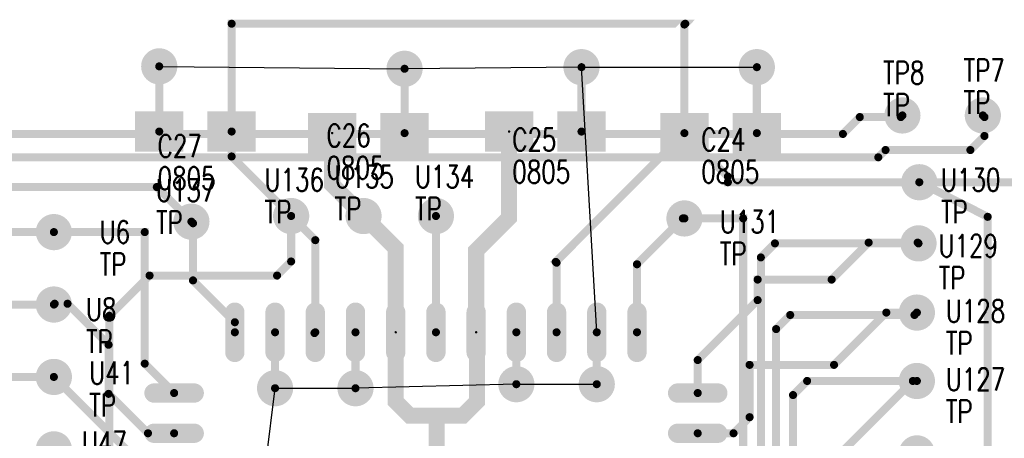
# Model space of a CAD drawing. Extents: x 22 to 3079, y -510 to 5425.
# Tile 14 of 15: x 802 to 2027, y 4898 to 5418. Entities that reach past the tile are written whole.
import ezdxf

# ---------------------------------------------------------------- set-up
doc = ezdxf.new("R2010")
doc.units = 0
for name, pattern in [('TRACK107', [2, 1, 1]), ('TRACK109', [2, 1, 1]), ('TRACK147', [2, 1, 1]), ('TRACK152', [2, 1, 1]), ('TRACK179', [2, 1, 1]), ('TRACK181', [2, 1, 1]), ('TRACK182', [2, 1, 1]), ('TRACK185', [2, 1, 1]), ('TRACK19', [2, 1, 1]), ('TRACK192', [2, 1, 1]), ('TRACK230', [2, 1, 1]), ('TRACK232', [2, 1, 1]), ('TRACK233', [2, 1, 1]), ('TRACK239', [2, 1, 1]), ('TRACK240', [2, 1, 1]), ('TRACK241', [2, 1, 1]), ('TRACK242', [2, 1, 1]), ('TRACK27', [2, 1, 1]), ('TRACK277', [2, 1, 1]), ('TRACK278', [2, 1, 1]), ('TRACK28', [2, 1, 1]), ('TRACK280', [2, 1, 1]), ('TRACK282', [2, 1, 1]), ('TRACK283', [2, 1, 1]), ('TRACK292', [2, 1, 1]), ('TRACK293', [2, 1, 1]), ('TRACK309', [2, 1, 1]), ('TRACK310', [2, 1, 1]), ('TRACK311', [2, 1, 1]), ('TRACK34', [2, 1, 1]), ('TRACK351', [2, 1, 1]), ('TRACK359', [2, 1, 1]), ('TRACK36', [2, 1, 1]), ('TRACK49', [2, 1, 1]), ('TRACK53', [2, 1, 1]), ('TRACK54', [2, 1, 1]), ('TRACK60', [2, 1, 1]), ('TRACK61', [2, 1, 1]), ('TRACK64', [2, 1, 1]), ('TRACK65', [2, 1, 1])]:
    doc.linetypes.add(name, pattern=pattern)
for name, color, linetype in [('CONNECTION', 202, 'CONTINUOUS'), ('DRIL_PLTE_THRU', 12, 'CONTINUOUS'), ('PADS_BOTTOM04', 152, 'CONTINUOUS'), ('PADS_INNER', 1, 'CONTINUOUS'), ('PADS_TOP01', 1, 'CONTINUOUS'), ('PADS_XR25', 168, 'CONTINUOUS'), ('PART_NAME_TOP', 52, 'CONTINUOUS'), ('PART_TOP', 132, 'CONTINUOUS'), ('REFDES', 132, 'CONTINUOUS'), ('TRACK01', 1, 'CONTINUOUS'), ('TRACK03', 5, 'CONTINUOUS'), ('VIA', 1, 'CONTINUOUS')]:
    doc.layers.add(name, color=color, linetype=linetype)
doc.styles.add('W5', font='simplex', dxfattribs={"width": 0.75})

# ---------------------------------------------------------------- blocks, each defined once
blk = doc.blocks.new('PADS_BLOCK_UNUSED2')
at = {"layer": 'DRIL_PLTE_THRU', "const_width": 1.5}
blk.add_lwpolyline([(0, -0.75, 1), (0, 0.75, 1)], format="xyb", close=True, dxfattribs=at)
at = {"layer": 'PADS_BOTTOM04'}
blk.add_lwpolyline([(0, -0.0002624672, 1), (0, 0.0002624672, 1)], format="xyb", close=True, dxfattribs=at)
at = {"layer": 'PADS_INNER'}
blk.add_lwpolyline([(0, -0.0002624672, 1), (0, 0.0002624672, 1)], format="xyb", close=True, dxfattribs=at)
at = {"layer": 'PADS_TOP01', "const_width": 50}
blk.add_lwpolyline([(-30, 0), (30, 0)], dxfattribs=at)
blk = doc.blocks.new('SYM_BLOCK_UNUSED1')
for p in [(-45, 0), (45, 0)]:
    blk.add_blockref('PADS_BLOCK_UNUSED2', p)
blk = doc.blocks.new('PART_TOP41')
blk.add_blockref('SYM_BLOCK_UNUSED1', (0, 0))
at = {"layer": 'PART_NAME_TOP', "style": 'W5', "width": 0.75}
blk.add_text('0805', height=28, dxfattribs=at).set_placement((-24, -62))
at = {"layer": 'REFDES', "style": 'W5', "width": 0.75}
blk.add_text('C24', height=28, dxfattribs=at).set_placement((-24, -22))
blk = doc.blocks.new('PART_TOP42')
blk.add_blockref('SYM_BLOCK_UNUSED1', (0, 0))
at = {"layer": 'PART_NAME_TOP', "style": 'W5', "width": 0.75}
blk.add_text('0805', height=28, rotation=180, dxfattribs=at).set_placement((40.999816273, 63.9997375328))
at = {"layer": 'REFDES', "style": 'W5', "width": 0.75}
blk.add_text('C25', height=28, rotation=180, dxfattribs=at).set_placement((40.999816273, 23.9997375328))
blk = doc.blocks.new('PART_TOP43')
blk.add_blockref('SYM_BLOCK_UNUSED1', (0, 0))
at = {"layer": 'PART_NAME_TOP', "style": 'W5', "width": 0.75}
blk.add_text('0805', height=28, rotation=180, dxfattribs=at).set_placement((51.9996062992, 57))
at = {"layer": 'REFDES', "style": 'W5', "width": 0.75}
blk.add_text('C26', height=28, rotation=180, dxfattribs=at).set_placement((51.9996062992, 17))
blk = doc.blocks.new('PART_TOP44')
blk.add_blockref('SYM_BLOCK_UNUSED1', (0, 0))
at = {"layer": 'PART_NAME_TOP', "style": 'W5', "width": 0.75}
blk.add_text('0805', height=28, rotation=180, dxfattribs=at).set_placement((46.9995013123, 72))
at = {"layer": 'REFDES', "style": 'W5', "width": 0.75}
blk.add_text('C27', height=28, rotation=180, dxfattribs=at).set_placement((46.9995013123, 32))
blk = doc.blocks.new('PADS_BLOCK_UNUSED19')
at = {"layer": 'DRIL_PLTE_THRU', "const_width": 15.5}
blk.add_lwpolyline([(0, -7.75, 1), (0, 7.75, 1)], format="xyb", close=True, dxfattribs=at)
at = {"layer": 'PADS_BOTTOM04', "const_width": 22.5}
blk.add_lwpolyline([(0, -11.25, 1), (0, 11.25, 1)], format="xyb", close=True, dxfattribs=at)
at = {"layer": 'PADS_INNER', "const_width": 22.5}
blk.add_lwpolyline([(0, -11.25, 1), (0, 11.25, 1)], format="xyb", close=True, dxfattribs=at)
at = {"layer": 'PADS_TOP01', "const_width": 22.5}
blk.add_lwpolyline([(0, -11.25, 1), (0, 11.25, 1)], format="xyb", close=True, dxfattribs=at)
at = {"layer": 'PADS_XR25', "const_width": 22.5}
blk.add_lwpolyline([(0, -11.25, 1), (0, 11.25, 1)], format="xyb", close=True, dxfattribs=at)
blk = doc.blocks.new('SYM_BLOCK_UNUSED6')
blk.add_blockref('PADS_BLOCK_UNUSED19', (0, -1))
blk = doc.blocks.new('PART_TOP62')
blk.add_blockref('SYM_BLOCK_UNUSED6', (0, 0))
at = {"layer": 'PART_NAME_TOP', "style": 'W5', "width": 0.75}
blk.add_text('TP', height=28, dxfattribs=at).set_placement((-24, 1))
at = {"layer": 'REFDES', "style": 'W5', "width": 0.75}
blk.add_text('TP7', height=28, dxfattribs=at).set_placement((-24, 41))
blk = doc.blocks.new('PART_TOP63')
blk.add_blockref('SYM_BLOCK_UNUSED6', (0, 0))
at = {"layer": 'PART_NAME_TOP', "style": 'W5', "width": 0.75}
blk.add_text('TP', height=28, dxfattribs=at).set_placement((-24, -2))
at = {"layer": 'REFDES', "style": 'W5', "width": 0.75}
blk.add_text('TP8', height=28, dxfattribs=at).set_placement((-24, 38))
blk = doc.blocks.new('PADS_BLOCK_UNUSED10')
at = {"layer": 'DRIL_PLTE_THRU', "const_width": 1.5}
blk.add_lwpolyline([(0, -0.75, 1), (0, 0.75, 1)], format="xyb", close=True, dxfattribs=at)
at = {"layer": 'PADS_BOTTOM04'}
blk.add_lwpolyline([(0, -0.0002624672, 1), (0, 0.0002624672, 1)], format="xyb", close=True, dxfattribs=at)
at = {"layer": 'PADS_INNER'}
blk.add_lwpolyline([(0, -0.0002624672, 1), (0, 0.0002624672, 1)], format="xyb", close=True, dxfattribs=at)
at = {"layer": 'PADS_TOP01', "const_width": 12}
blk.add_lwpolyline([(6, -25), (6, 25, 1), (-6, 25), (-6, -25, 1)], format="xyb", close=True, dxfattribs=at)
blk = doc.blocks.new('PADS_BLOCK_UNUSED12')
at = {"layer": 'DRIL_PLTE_THRU', "const_width": 1.5}
blk.add_lwpolyline([(0, -0.75, 1), (0, 0.75, 1)], format="xyb", close=True, dxfattribs=at)
at = {"layer": 'PADS_BOTTOM04'}
blk.add_lwpolyline([(0, -0.0002624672, 1), (0, 0.0002624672, 1)], format="xyb", close=True, dxfattribs=at)
at = {"layer": 'PADS_INNER'}
blk.add_lwpolyline([(0, -0.0002624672, 1), (0, 0.0002624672, 1)], format="xyb", close=True, dxfattribs=at)
at = {"layer": 'PADS_TOP01', "const_width": 12}
blk.add_lwpolyline([(-25, -6), (25, -6, 1), (25, 6), (-25, 6, 1)], format="xyb", close=True, dxfattribs=at)
blk = doc.blocks.new('SYM_BLOCK_UNUSED10')
for name, p in [('PADS_BLOCK_UNUSED10', (-250, 325.5)), ('PADS_BLOCK_UNUSED10', (-200, 325.5)), ('PADS_BLOCK_UNUSED10', (-150, 325.5)), ('PADS_BLOCK_UNUSED10', (-100, 325.5)), ('PADS_BLOCK_UNUSED10', (-50, 325.5)), ('PADS_BLOCK_UNUSED10', (0, 325.5)), ('PADS_BLOCK_UNUSED10', (50, 325.5)), ('PADS_BLOCK_UNUSED10', (100, 325.5)), ('PADS_BLOCK_UNUSED10', (150, 325.5)), ('PADS_BLOCK_UNUSED10', (200, 325.5)), ('PADS_BLOCK_UNUSED10', (250, 325.5)), ('PADS_BLOCK_UNUSED12', (-325.5, 250)), ('PADS_BLOCK_UNUSED12', (325.5, 250)), ('PADS_BLOCK_UNUSED12', (-325.5, 200)), ('PADS_BLOCK_UNUSED12', (325.5, 200)), ('PADS_BLOCK_UNUSED12', (-325.5, 150)), ('PADS_BLOCK_UNUSED12', (325.5, 150)), ('PADS_BLOCK_UNUSED12', (-325.5, 100)), ('PADS_BLOCK_UNUSED12', (325.5, 100)), ('PADS_BLOCK_UNUSED12', (-325.5, 50)), ('PADS_BLOCK_UNUSED12', (325.5, 50)), ('PADS_BLOCK_UNUSED12', (-325.5, 0)), ('PADS_BLOCK_UNUSED12', (325.5, 0)), ('PADS_BLOCK_UNUSED12', (-325.5, -50)), ('PADS_BLOCK_UNUSED12', (325.5, -50)), ('PADS_BLOCK_UNUSED12', (-325.5, -100)), ('PADS_BLOCK_UNUSED12', (325.5, -100)), ('PADS_BLOCK_UNUSED12', (-325.5, -150)), ('PADS_BLOCK_UNUSED12', (325.5, -150)), ('PADS_BLOCK_UNUSED12', (-325.5, -200)), ('PADS_BLOCK_UNUSED12', (325.5, -200)), ('PADS_BLOCK_UNUSED12', (-325.5, -250)), ('PADS_BLOCK_UNUSED12', (325.5, -250)), ('PADS_BLOCK_UNUSED10', (-250, -325.5)), ('PADS_BLOCK_UNUSED10', (-200, -325.5)), ('PADS_BLOCK_UNUSED10', (-150, -325.5)), ('PADS_BLOCK_UNUSED10', (-100, -325.5)), ('PADS_BLOCK_UNUSED10', (-50, -325.5)), ('PADS_BLOCK_UNUSED10', (0, -325.5)), ('PADS_BLOCK_UNUSED10', (50, -325.5)), ('PADS_BLOCK_UNUSED10', (100, -325.5)), ('PADS_BLOCK_UNUSED10', (150, -325.5)), ('PADS_BLOCK_UNUSED10', (200, -325.5)), ('PADS_BLOCK_UNUSED10', (250, -325.5))]:
    blk.add_blockref(name, p)
blk = doc.blocks.new('PART_TOP83')
blk.add_blockref('SYM_BLOCK_UNUSED10', (0, 0))
at = {"layer": 'PART_NAME_TOP', "style": 'W5', "width": 0.75}
blk.add_text('PLCC44', height=28, dxfattribs=at).set_placement((-62.5, -27.5))
at = {"layer": 'REFDES', "style": 'W5', "width": 0.75}
blk.add_text('U4', height=28, dxfattribs=at).set_placement((-62.5, 12.5))
blk = doc.blocks.new('PART_TOP176')
blk.add_blockref('SYM_BLOCK_UNUSED6', (0, 0))
at = {"layer": 'PART_NAME_TOP', "style": 'W5', "width": 0.75}
blk.add_text('TP', height=28, dxfattribs=at).set_placement((57, -55))
at = {"layer": 'REFDES', "style": 'W5', "width": 0.75}
blk.add_text('U6', height=28, dxfattribs=at).set_placement((57, -15))
blk = doc.blocks.new('PART_TOP177')
blk.add_blockref('SYM_BLOCK_UNUSED6', (0, 0))
at = {"layer": 'PART_NAME_TOP', "style": 'W5', "width": 0.75}
blk.add_text('TP', height=28, dxfattribs=at).set_placement((40, -61))
at = {"layer": 'REFDES', "style": 'W5', "width": 0.75}
blk.add_text('U8', height=28, dxfattribs=at).set_placement((40, -21))
blk = doc.blocks.new('PART_TOP178')
blk.add_blockref('SYM_BLOCK_UNUSED6', (0, 0))
at = {"layer": 'PART_NAME_TOP', "style": 'W5', "width": 0.75}
blk.add_text('TP', height=28, dxfattribs=at).set_placement((44, -50))
at = {"layer": 'REFDES', "style": 'W5', "width": 0.75}
blk.add_text('U41', height=28, dxfattribs=at).set_placement((44, -10))
blk = doc.blocks.new('PART_TOP179')
blk.add_blockref('SYM_BLOCK_UNUSED6', (0, 0))
at = {"layer": 'PART_NAME_TOP', "style": 'W5', "width": 0.75}
blk.add_text('TP', height=28, dxfattribs=at).set_placement((35, -47))
at = {"layer": 'REFDES', "style": 'W5', "width": 0.75}
blk.add_text('U47', height=28, dxfattribs=at).set_placement((35, -7))
blk = doc.blocks.new('PART_TOP198')
blk.add_blockref('SYM_BLOCK_UNUSED6', (0, 0))
at = {"layer": 'PART_NAME_TOP', "style": 'W5', "width": 0.75}
blk.add_text('TP', height=28, dxfattribs=at).set_placement((36, 37))
at = {"layer": 'REFDES', "style": 'W5', "width": 0.75}
blk.add_text('U127', height=28, dxfattribs=at).set_placement((36, 77))
blk = doc.blocks.new('PART_TOP199')
blk.add_blockref('SYM_BLOCK_UNUSED6', (0, 0))
at = {"layer": 'PART_NAME_TOP', "style": 'W5', "width": 0.75}
blk.add_text('TP', height=28, dxfattribs=at).set_placement((36, 32))
at = {"layer": 'REFDES', "style": 'W5', "width": 0.75}
blk.add_text('U128', height=28, dxfattribs=at).set_placement((36, 72))
blk = doc.blocks.new('PART_TOP200')
blk.add_blockref('SYM_BLOCK_UNUSED6', (0, 0))
at = {"layer": 'PART_NAME_TOP', "style": 'W5', "width": 0.75}
blk.add_text('TP', height=28, dxfattribs=at).set_placement((27, 28))
at = {"layer": 'REFDES', "style": 'W5', "width": 0.75}
blk.add_text('U129', height=28, dxfattribs=at).set_placement((27, 68))
blk = doc.blocks.new('PART_TOP201')
blk.add_blockref('SYM_BLOCK_UNUSED6', (0, 0))
at = {"layer": 'PART_NAME_TOP', "style": 'W5', "width": 0.75}
blk.add_text('TP', height=28, dxfattribs=at).set_placement((28, 24))
at = {"layer": 'REFDES', "style": 'W5', "width": 0.75}
blk.add_text('U130', height=28, dxfattribs=at).set_placement((28, 64))
blk = doc.blocks.new('PART_TOP202')
blk.add_blockref('SYM_BLOCK_UNUSED6', (0, 0))
at = {"layer": 'PART_NAME_TOP', "style": 'W5', "width": 0.75}
blk.add_text('TP', height=28, dxfattribs=at).set_placement((44, -59))
at = {"layer": 'REFDES', "style": 'W5', "width": 0.75}
blk.add_text('U131', height=28, dxfattribs=at).set_placement((44, -19))
blk = doc.blocks.new('PART_TOP203')
blk.add_blockref('SYM_BLOCK_UNUSED6', (0, 0))
at = {"layer": 'PART_NAME_TOP', "style": 'W5', "width": 0.75}
blk.add_text('TP', height=28, dxfattribs=at).set_placement((-26, -6))
at = {"layer": 'REFDES', "style": 'W5', "width": 0.75}
blk.add_text('U134', height=28, dxfattribs=at).set_placement((-26, 34))
blk = doc.blocks.new('PART_TOP204')
blk.add_blockref('SYM_BLOCK_UNUSED6', (0, 0))
at = {"layer": 'PART_NAME_TOP', "style": 'W5', "width": 0.75}
blk.add_text('TP', height=28, dxfattribs=at).set_placement((-36, -6))
at = {"layer": 'REFDES', "style": 'W5', "width": 0.75}
blk.add_text('U135', height=28, dxfattribs=at).set_placement((-36, 34))
blk = doc.blocks.new('PART_TOP205')
blk.add_blockref('SYM_BLOCK_UNUSED6', (0, 0))
at = {"layer": 'PART_NAME_TOP', "style": 'W5', "width": 0.75}
blk.add_text('TP', height=28, dxfattribs=at).set_placement((-33, -10))
at = {"layer": 'REFDES', "style": 'W5', "width": 0.75}
blk.add_text('U136', height=28, dxfattribs=at).set_placement((-33, 30))
blk = doc.blocks.new('PART_TOP206')
blk.add_blockref('SYM_BLOCK_UNUSED6', (0, 0))
at = {"layer": 'PART_NAME_TOP', "style": 'W5', "width": 0.75}
blk.add_text('TP', height=28, dxfattribs=at).set_placement((-44, -16))
at = {"layer": 'REFDES', "style": 'W5', "width": 0.75}
blk.add_text('U137', height=28, dxfattribs=at).set_placement((-44, 24))
blk = doc.blocks.new('CORNER_10')
at = {"const_width": 5}
blk.add_lwpolyline([(0, -2.5, 1), (0, 2.5, 1)], format="xyb", close=True, dxfattribs=at)
blk = doc.blocks.new('CORNER_20')
at = {"const_width": 10}
blk.add_lwpolyline([(0, -5, 1), (0, 5, 1)], format="xyb", close=True, dxfattribs=at)
blk = doc.blocks.new('PADS_BLOCK_UNUSED20')
at = {"layer": 'DRIL_PLTE_THRU', "const_width": 15.5}
blk.add_lwpolyline([(0, -7.75, 1), (0, 7.75, 1)], format="xyb", close=True, dxfattribs=at)
at = {"layer": 'PADS_BOTTOM04', "const_width": 22.5}
blk.add_lwpolyline([(0, -11.25, 1), (0, 11.25, 1)], format="xyb", close=True, dxfattribs=at)
at = {"layer": 'PADS_INNER', "const_width": 22.5}
blk.add_lwpolyline([(0, -11.25, 1), (0, 11.25, 1)], format="xyb", close=True, dxfattribs=at)
at = {"layer": 'PADS_TOP01', "const_width": 22.5}
blk.add_lwpolyline([(0, -11.25, 1), (0, 11.25, 1)], format="xyb", close=True, dxfattribs=at)
blk = doc.blocks.new('VIA0')
blk.add_blockref('PADS_BLOCK_UNUSED20', (0, 0))

msp = doc.modelspace()

# ---------------------------------------------------------------- linework, layer by layer
at = {"layer": 'CONNECTION', "linetype": 'TRACK185'}
msp.add_line((976, 5360), (1281, 5357), dxfattribs=at)
at = {"layer": 'CONNECTION', "linetype": 'TRACK182'}
for p, q in [((1501, 5359), (1281, 5357)), ((1520, 5029.5), (1501, 5359))]:
    msp.add_line(p, q, dxfattribs=at)
at = {"layer": 'CONNECTION', "linetype": 'TRACK152'}
msp.add_line((1520, 5029.5), (1501, 5359), dxfattribs=at)
at = {"layer": 'CONNECTION', "linetype": 'TRACK181'}
for p, q in [((1520, 5029.5), (1501, 5359)), ((1501, 5359), (1719, 5359))]:
    msp.add_line(p, q, dxfattribs=at)
at = {"layer": 'CONNECTION', "linetype": 'TRACK179'}
msp.add_line((1065, 4505), (1120, 4960), dxfattribs=at)
at = {"layer": 'CONNECTION', "linetype": 'TRACK351'}
for p, q in [((1065, 4505), (1120, 4960)), ((1120, 4960), (1220, 4960))]:
    msp.add_line(p, q, dxfattribs=at)
at = {"layer": 'CONNECTION', "linetype": 'TRACK147'}
msp.add_line((1420, 4965), (1220, 4960), dxfattribs=at)
at = {"layer": 'CONNECTION', "linetype": 'TRACK192'}
msp.add_line((1420, 4965), (1520, 4965), dxfattribs=at)
at = {"layer": 'TRACK01', "linetype": 'TRACK64', "const_width": 10}
msp.add_lwpolyline([(1629, 5277), (1629, 5412), (1630, 5413), (1066, 5413), (1066, 5279)], dxfattribs=at)
at = {"layer": 'TRACK01', "linetype": 'TRACK185', "const_width": 10}
for points in [[(976, 5360), (976, 5279)], [(1281, 5277), (1281, 5357)]]:
    msp.add_lwpolyline(points, dxfattribs=at)
at = {"layer": 'TRACK01', "linetype": 'TRACK182', "const_width": 10}
msp.add_lwpolyline([(1281, 5357), (1281, 5277)], dxfattribs=at)
at = {"layer": 'TRACK01', "linetype": 'TRACK152', "const_width": 10}
msp.add_lwpolyline([(1501, 5279), (1501, 5359)], dxfattribs=at)
at = {"layer": 'TRACK01', "linetype": 'TRACK181', "const_width": 10}
msp.add_lwpolyline([(1719, 5359), (1719, 5277)], dxfattribs=at)
at = {"layer": 'TRACK01', "linetype": 'TRACK53', "const_width": 20}
msp.add_lwpolyline([(1411, 5279), (1411, 5172), (1370, 5131), (1370, 5029.5)], dxfattribs=at)
at = {"layer": 'TRACK01', "linetype": 'TRACK61', "const_width": 10}
msp.add_lwpolyline([(1066, 5279), (1066, 5248), (1140, 5174)], dxfattribs=at)
at = {"layer": 'TRACK01', "linetype": 'TRACK54', "const_width": 20}
msp.add_lwpolyline([(1191, 5277), (1191, 5213), (1230, 5174)], dxfattribs=at)
at = {"layer": 'TRACK01', "linetype": 'TRACK293', "const_width": 10}
msp.add_lwpolyline([(1629, 5277), (1469, 5117), (1470, 5116), (1470, 5029.5)], dxfattribs=at)
at = {"layer": 'TRACK01', "linetype": 'TRACK65', "const_width": 10}
msp.add_lwpolyline([(1921, 5216), (1683, 5216), (1683, 5223), (1629, 5277)], dxfattribs=at)
at = {"layer": 'TRACK01', "linetype": 'TRACK278', "const_width": 10}
msp.add_lwpolyline([(1921, 5216), (2054, 5216), (2084, 5186)], dxfattribs=at)
at = {"layer": 'TRACK01', "linetype": 'TRACK282', "const_width": 10}
for points in [[(1140, 5174), (1170, 5144), (1170, 5029.5)], [(1170, 5029.5), (1169, 5028.5)]]:
    msp.add_lwpolyline(points, dxfattribs=at)
at = {"layer": 'TRACK01', "linetype": 'TRACK49', "const_width": 20}
msp.add_lwpolyline([(1230, 5174), (1270, 5134), (1270, 5029.5)], dxfattribs=at)
at = {"layer": 'TRACK01', "linetype": 'TRACK280', "const_width": 10}
msp.add_lwpolyline([(1320, 5029.5), (1320, 5174)], dxfattribs=at)
at = {"layer": 'TRACK01', "linetype": 'TRACK239', "const_width": 10}
msp.add_lwpolyline([(1016, 5167), (1018, 5165), (1018, 5094), (1068, 5044), (1070, 5042), (1070, 5029.5)], dxfattribs=at)
at = {"layer": 'TRACK01', "linetype": 'TRACK230', "const_width": 10}
msp.add_lwpolyline([(1570, 5029.5), (1570, 5114), (1627, 5171), (1629, 5171)], dxfattribs=at)
at = {"layer": 'TRACK01', "linetype": 'TRACK240', "const_width": 10}
msp.add_lwpolyline([(994.5, 4954), (958, 4990.5), (958, 5154), (845, 5154)], dxfattribs=at)
at = {"layer": 'TRACK01', "linetype": 'TRACK19', "const_width": 10}
msp.add_lwpolyline([(1645.5, 4954), (1645.5, 4995), (1720, 5069.5), (1720, 5095), (1812, 5095), (1858, 5141), (1919, 5141), (1920, 5140)], dxfattribs=at)
at = {"layer": 'TRACK01', "linetype": 'TRACK34', "const_width": 10}
msp.add_lwpolyline([(994.5, 4904), (962, 4904), (913, 4953), (913, 5014), (862, 5065), (846, 5065), (845, 5064)], dxfattribs=at)
at = {"layer": 'TRACK01', "linetype": 'TRACK310', "const_width": 10}
msp.add_lwpolyline([(1918, 5054), (1880, 5054), (1879, 5053), (1815, 4989), (1710, 4989), (1710, 4924), (1690, 4904), (1645.5, 4904)], dxfattribs=at)
at = {"layer": 'TRACK01', "linetype": 'TRACK179', "const_width": 10}
msp.add_lwpolyline([(1120, 4960), (1120, 5029.5)], dxfattribs=at)
at = {"layer": 'TRACK01', "linetype": 'TRACK147', "const_width": 10}
for points in [[(1220, 4960), (1220, 5029.5)], [(1420, 5029.5), (1420, 4965)]]:
    msp.add_lwpolyline(points, dxfattribs=at)
at = {"layer": 'TRACK01', "linetype": 'TRACK351', "const_width": 10}
msp.add_lwpolyline([(1220, 5029.5), (1220, 4960)], dxfattribs=at)
at = {"layer": 'TRACK01', "linetype": 'TRACK292', "const_width": 20}
msp.add_lwpolyline([(1370, 5029.5), (1371, 5028.5), (1371, 4943.5), (1353.5, 4926), (1321, 4926), (1287.5, 4926), (1270, 4943.5), (1270, 5029.5)], dxfattribs=at)
at = {"layer": 'TRACK01', "linetype": 'TRACK359', "const_width": 20}
msp.add_lwpolyline([(1270, 5029.5), (1270, 4943.5), (1287.5, 4926), (1321, 4926), (1321, 4851)], dxfattribs=at)
at = {"layer": 'TRACK01', "linetype": 'TRACK192', "const_width": 10}
for points in [[(1420, 4965), (1420, 5029.5)], [(1520, 5029.5), (1520, 4965)]]:
    msp.add_lwpolyline(points, dxfattribs=at)
at = {"layer": 'TRACK01', "linetype": 'TRACK242', "const_width": 10}
msp.add_lwpolyline([(994.5, 4854), (991.5, 4857), (962, 4857), (845, 4974)], dxfattribs=at)
at = {"layer": 'TRACK01', "linetype": 'TRACK309', "const_width": 10}
msp.add_lwpolyline([(1645.5, 4854), (1646.5, 4855), (1799, 4855), (1913, 4969), (1918, 4969)], dxfattribs=at)
at = {"layer": 'TRACK03', "linetype": 'TRACK109', "const_width": 10}
msp.add_lwpolyline([(348, 4438), (348, 5067), (448, 5167), (448, 5258.5), (465.5, 5276), (1781, 5276), (1826, 5276), (1847, 5297), (1898, 5297), (1900, 5299)], dxfattribs=at)
at = {"layer": 'TRACK03', "linetype": 'TRACK107', "const_width": 10}
msp.add_lwpolyline([(352, 4314), (390, 4352), (390, 5050), (450, 5110), (512, 5172), (512, 5229.5), (529.5, 5247), (1839, 5247), (1870, 5247), (1879, 5256), (1984.5, 5256), (2002, 5273.5), (2002, 5297), (2000, 5299)], dxfattribs=at)
at = {"layer": 'TRACK03', "linetype": 'TRACK27', "const_width": 10}
msp.add_lwpolyline([(1649, 3627), (1445, 3627), (1070, 4002), (606, 4002), (571, 4037), (571, 5192.5), (588.5, 5210), (973, 5210)], dxfattribs=at)
at = {"layer": 'TRACK03', "linetype": 'TRACK283', "const_width": 10}
msp.add_lwpolyline([(1649, 3627), (1445, 3627), (1070, 4002), (606, 4002), (571, 4037), (571, 5192.5), (588.5, 5210), (973, 5210), (1016, 5167)], dxfattribs=at)
at = {"layer": 'TRACK03', "linetype": 'TRACK65', "const_width": 10}
msp.add_lwpolyline([(1910, 4339), (2006, 4393), (2006, 5173), (1921, 5216)], dxfattribs=at)
at = {"layer": 'TRACK03', "linetype": 'TRACK278', "const_width": 10}
msp.add_lwpolyline([(1910, 4339), (2006, 4393), (2006, 5173), (1921, 5216)], dxfattribs=at)
at = {"layer": 'TRACK03', "linetype": 'TRACK60', "const_width": 10}
msp.add_lwpolyline([(1140, 5174), (1140, 5117.5), (1122.5, 5100), (964, 5100), (914, 5050), (914, 4413), (845, 4344)], dxfattribs=at)
at = {"layer": 'TRACK03', "linetype": 'TRACK277', "const_width": 10}
msp.add_lwpolyline([(1629, 5171), (1702, 5171), (1702, 3068.5), (1719.5, 3051), (2010, 3051)], dxfattribs=at)
at = {"layer": 'TRACK03', "linetype": 'TRACK28', "const_width": 10}
msp.add_lwpolyline([(845, 5154), (615.5, 5154), (598, 5136.5), (598, 4050), (619.5512598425, 4028.4487401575), (1112, 4028.4487401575), (1171, 3969.4487401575), (1171, 3969), (1447, 3693), (1651, 3693)], dxfattribs=at)
at = {"layer": 'TRACK03', "linetype": 'TRACK311', "const_width": 10}
msp.add_lwpolyline([(2008, 3109), (1945, 3109), (1741.5, 3109), (1724, 3126.5), (1724, 5122.5), (1741.5, 5140), (1920, 5140)], dxfattribs=at)
at = {"layer": 'TRACK03', "linetype": 'TRACK241', "const_width": 10}
msp.add_lwpolyline([(845, 5064), (637.5, 5064), (620, 5046.5), (620, 4085), (651, 4054), (1131, 4054), (1429, 3756), (1650, 3756)], dxfattribs=at)
at = {"layer": 'TRACK03', "linetype": 'TRACK232', "const_width": 10}
msp.add_lwpolyline([(1945, 3155), (1945, 3175), (1760.5, 3175), (1743, 3192.5), (1743, 5033.5), (1760.5, 5051), (1915, 5051), (1918, 5054)], dxfattribs=at)
at = {"layer": 'TRACK03', "linetype": 'TRACK36', "const_width": 10}
msp.add_lwpolyline([(845, 4974), (661.5, 4974), (644, 4956.5), (644, 4099.5), (661.5, 4082), (1149, 4082), (1231, 4000), (1231, 3997), (1232, 3997), (1408, 3821), (1648, 3821)], dxfattribs=at)
at = {"layer": 'TRACK03', "linetype": 'TRACK233', "const_width": 10}
msp.add_lwpolyline([(1918, 4969), (1781.5, 4969), (1764, 4951.5), (1764, 3261.5), (1781.5, 3244), (2010, 3244)], dxfattribs=at)

# ---------------------------------------------------------------- block references
at = {"layer": 'PART_TOP'}
for name, p in [('PART_TOP63', (1900, 5300)), ('PART_TOP62', (2000, 5300)), ('PART_TOP41', (1674, 5277)), ('PART_TOP205', (1140, 5175)), ('PART_TOP204', (1230, 5175)), ('PART_TOP203', (1320, 5175)), ('PART_TOP201', (1920, 5141)), ('PART_TOP206', (1016, 5168)), ('PART_TOP202', (1629, 5172)), ('PART_TOP176', (845, 5155)), ('PART_TOP200', (1918, 5055)), ('PART_TOP177', (845, 5065)), ('PART_TOP199', (1918, 4970)), ('PART_TOP178', (845, 4975)), ('PART_TOP198', (1918, 4880)), ('PART_TOP179', (845, 4885))]:
    msp.add_blockref(name, p, dxfattribs=at)
at = {"layer": 'PART_TOP', "rotation": 180}
for name, p in [('PART_TOP44', (1021, 5279)), ('PART_TOP43', (1236, 5277)), ('PART_TOP42', (1456, 5279)), ('PART_TOP83', (1320, 4704))]:
    msp.add_blockref(name, p, dxfattribs=at)
at = {"layer": 'TRACK01'}
for name, p in [('CORNER_10', (1066, 5413)), ('CORNER_10', (1629, 5412)), ('CORNER_10', (1630, 5413)), ('CORNER_10', (976, 5360)), ('CORNER_10', (1281, 5357)), ('CORNER_10', (1281, 5357)), ('CORNER_10', (1501, 5359)), ('CORNER_10', (1719, 5359)), ('CORNER_20', (1411, 5279)), ('CORNER_10', (976, 5279)), ('CORNER_10', (1066, 5279)), ('CORNER_10', (1066, 5279)), ('CORNER_20', (1191, 5277)), ('CORNER_10', (1281, 5277)), ('CORNER_10', (1281, 5277)), ('CORNER_10', (1501, 5279)), ('CORNER_10', (1629, 5277)), ('CORNER_10', (1629, 5277)), ('CORNER_10', (1629, 5277)), ('CORNER_10', (1719, 5277)), ('CORNER_10', (1066, 5248)), ('CORNER_10', (1683, 5223)), ('CORNER_20', (1191, 5213)), ('CORNER_10', (1683, 5216)), ('CORNER_10', (1921, 5216)), ('CORNER_10', (1921, 5216)), ('CORNER_10', (1140, 5174)), ('CORNER_10', (1140, 5174)), ('CORNER_20', (1230, 5174)), ('CORNER_20', (1230, 5174)), ('CORNER_10', (1320, 5174)), ('CORNER_20', (1411, 5172)), ('CORNER_10', (1016, 5167)), ('CORNER_10', (1018, 5165)), ('CORNER_10', (1627, 5171)), ('CORNER_10', (1629, 5171)), ('CORNER_10', (845, 5154)), ('CORNER_10', (958, 5154)), ('CORNER_10', (1170, 5144)), ('CORNER_20', (1270, 5134)), ('CORNER_10', (1858, 5141)), ('CORNER_10', (1919, 5141)), ('CORNER_10', (1920, 5140)), ('CORNER_20', (1370, 5131)), ('CORNER_10', (1469, 5117)), ('CORNER_10', (1470, 5116)), ('CORNER_10', (1570, 5114)), ('CORNER_10', (1018, 5094)), ('CORNER_10', (1720, 5095)), ('CORNER_10', (1812, 5095)), ('CORNER_10', (845, 5064)), ('CORNER_10', (846, 5065)), ('CORNER_10', (862, 5065)), ('CORNER_10', (1720, 5069.5)), ('CORNER_10', (1880, 5054)), ('CORNER_10', (1918, 5054)), ('CORNER_10', (1070, 5042)), ('CORNER_10', (1070, 5029.5)), ('CORNER_10', (1120, 5029.5)), ('CORNER_10', (1169, 5028.5)), ('CORNER_10', (1170, 5029.5)), ('CORNER_10', (1170, 5029.5)), ('CORNER_10', (1220, 5029.5)), ('CORNER_10', (1220, 5029.5)), ('CORNER_20', (1270, 5029.5)), ('CORNER_20', (1270, 5029.5)), ('CORNER_20', (1270, 5029.5)), ('CORNER_10', (1320, 5029.5)), ('CORNER_20', (1370, 5029.5)), ('CORNER_20', (1370, 5029.5)), ('CORNER_20', (1371, 5028.5)), ('CORNER_10', (1420, 5029.5)), ('CORNER_10', (1420, 5029.5)), ('CORNER_10', (1470, 5029.5)), ('CORNER_10', (1520, 5029.5)), ('CORNER_10', (1570, 5029.5)), ('CORNER_10', (913, 5014)), ('CORNER_10', (958, 4990.5)), ('CORNER_10', (1645.5, 4995)), ('CORNER_10', (1710, 4989)), ('CORNER_10', (1815, 4989)), ('CORNER_10', (845, 4974)), ('CORNER_10', (1913, 4969)), ('CORNER_10', (1918, 4969)), ('CORNER_10', (913, 4953)), ('CORNER_10', (994.5, 4954)), ('CORNER_10', (1120, 4960)), ('CORNER_10', (1220, 4960)), ('CORNER_10', (1220, 4960)), ('CORNER_10', (1420, 4965)), ('CORNER_10', (1420, 4965)), ('CORNER_10', (1520, 4965)), ('CORNER_10', (1645.5, 4954)), ('CORNER_20', (1270, 4943.5)), ('CORNER_20', (1270, 4943.5)), ('CORNER_20', (1371, 4943.5)), ('CORNER_20', (1287.5, 4926)), ('CORNER_20', (1287.5, 4926)), ('CORNER_20', (1321, 4926)), ('CORNER_20', (1353.5, 4926)), ('CORNER_10', (1710, 4924)), ('CORNER_10', (962, 4904)), ('CORNER_10', (994.5, 4904)), ('CORNER_10', (1645.5, 4904)), ('CORNER_10', (1690, 4904))]:
    msp.add_blockref(name, p, dxfattribs=at)
at = {"layer": 'TRACK03'}
for p in [(1847, 5297), (1898, 5297), (1900, 5299), (2000, 5299), (2002, 5297), (1826, 5276), (2002, 5273.5), (1870, 5247), (1879, 5256), (1984.5, 5256), (973, 5210), (973, 5210), (1921, 5216), (1921, 5216), (1140, 5174), (1016, 5167), (1629, 5171), (1702, 5171), (2006, 5173), (2006, 5173), (845, 5154), (1741.5, 5140), (1920, 5140), (1140, 5117.5), (1724, 5122.5), (964, 5100), (1122.5, 5100), (845, 5064), (1760.5, 5051), (1915, 5051), (1918, 5054), (914, 5050), (1743, 5033.5), (845, 4974), (1781.5, 4969), (1918, 4969), (1764, 4951.5)]:
    msp.add_blockref('CORNER_10', p, dxfattribs=at)
at = {"layer": 'VIA', "linetype": 'TRACK185'}
for p in [(976, 5360), (1281, 5357)]:
    msp.add_blockref('VIA0', p, dxfattribs=at)
at = {"layer": 'VIA', "linetype": 'TRACK182'}
for p in [(1281, 5357), (1501, 5359)]:
    msp.add_blockref('VIA0', p, dxfattribs=at)
at = {"layer": 'VIA', "linetype": 'TRACK152'}
msp.add_blockref('VIA0', (1501, 5359), dxfattribs=at)
at = {"layer": 'VIA', "linetype": 'TRACK181'}
for p in [(1501, 5359), (1719, 5359)]:
    msp.add_blockref('VIA0', p, dxfattribs=at)
at = {"layer": 'VIA', "linetype": 'TRACK65'}
msp.add_blockref('VIA0', (1921, 5216), dxfattribs=at)
at = {"layer": 'VIA', "linetype": 'TRACK278'}
msp.add_blockref('VIA0', (1921, 5216), dxfattribs=at)
at = {"layer": 'VIA', "linetype": 'TRACK179'}
msp.add_blockref('VIA0', (1120, 4960), dxfattribs=at)
at = {"layer": 'VIA', "linetype": 'TRACK351'}
for p in [(1120, 4960), (1220, 4960)]:
    msp.add_blockref('VIA0', p, dxfattribs=at)
at = {"layer": 'VIA', "linetype": 'TRACK147'}
for p in [(1220, 4960), (1420, 4965)]:
    msp.add_blockref('VIA0', p, dxfattribs=at)
at = {"layer": 'VIA', "linetype": 'TRACK192'}
for p in [(1420, 4965), (1520, 4965)]:
    msp.add_blockref('VIA0', p, dxfattribs=at)

doc.saveas('drawing.dxf')
